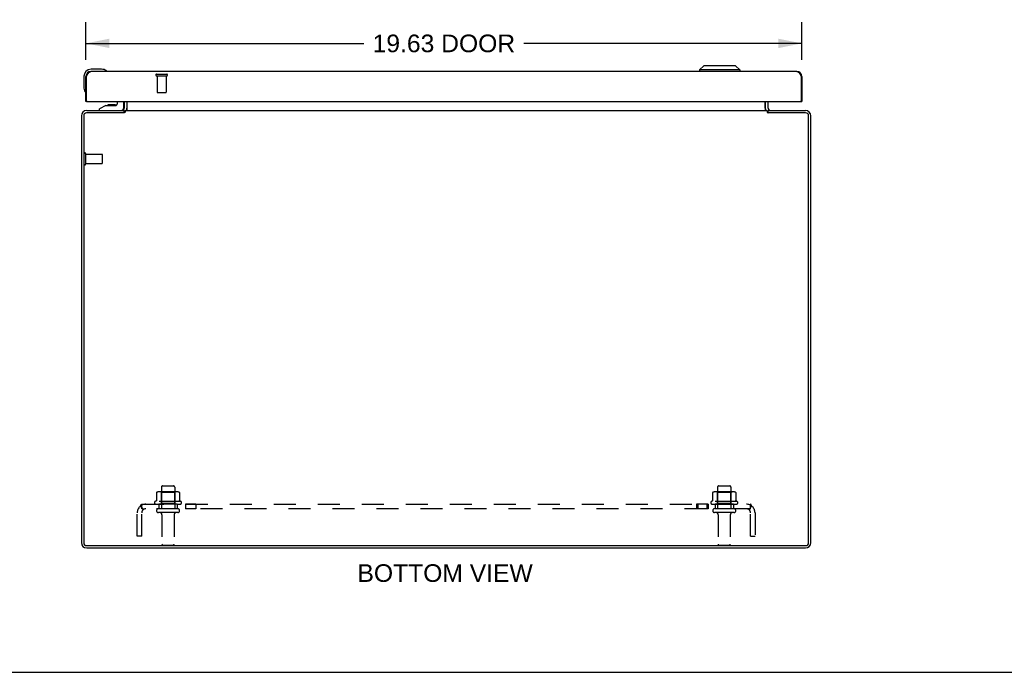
# Model space of a CAD drawing. Header units: inches. Extents: x 0 to 110, y 0 to 71.
# Tile 2 of 5: x 26 to 53, y 0 to 18. Entities that reach past the tile are written whole.
import ezdxf

# ---------------------------------------------------------------- set-up
doc = ezdxf.new("R2010")
doc.units = ezdxf.units.IN
doc.header["$LTSCALE"] = 6.032258
doc.header["$MEASUREMENT"] = 0
doc.linetypes.add('HIDDEN', pattern=[0.2, 0.1, -0.1])
doc.layers.get('0').update_dxf_attribs({"linetype": 'CONTINUOUS'})
for name, color, linetype in [('02___PRT_ALL_AXES', 7, 'CONTINUOUS'), ('DEFAULT_2', 8, 'HIDDEN'), ('DIMENSIONS', 7, 'CONTINUOUS')]:
    doc.layers.add(name, color=color, linetype=linetype)
doc.styles.get("Standard").update_dxf_attribs({"font": 'arial.ttf'})
doc.dimstyles.new('DIMSTYLE_1', dxfattribs={"dimtxt": 0.483871, "dimasz": 0.645161, "dimexe": 0.09, "dimexo": 0.07, "dimgap": 0.0375, "dimtad": 0, "dimtih": 1, "dimtoh": 1, "dimzin": 4, "dimdsep": 46, "dimtxsty": 'Standard', "dimblk": '_FILLED', "dimblk1": '_FILLED', "dimblk2": '_FILLED', "dimcen": 0.09, "dimazin": 1, "dimtfac": 1, "dimtofl": 0, "dimtmove": 0, "dimatfit": 3, "dimldrblk": '_FILLED', "dimfxl": 1, "dimtolj": 1, "dimtzin": 4, "dimarcsym": 0})

# ---------------------------------------------------------------- blocks, each defined once
blk = doc.blocks.new('_FILLED')
at = {"color": 0, "linetype": 'ByBlock'}
blk.add_solid([(0, 0), (-1, 0.2), (-1, -0.2)], dxfattribs=at)
blk = doc.blocks.new('*D11')
at = {"layer": 'DIMENSIONS', "color": 2, "linetype": 'Continuous'}
for p, q in [((27.468, 16.804), (27.468, 17.838)), ((47.093, 16.804), (47.093, 17.838)), ((27.468, 17.257), (35.087, 17.257)), ((47.093, 17.257), (39.474, 17.257))]:
    blk.add_line(p, q, dxfattribs=at)
at = {"layer": 'DIMENSIONS', "color": 2, "linetype": 'Continuous', "xscale": 0.6451612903, "yscale": 0.6451612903, "zscale": 0.6451612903, "rotation": 180}
blk.add_blockref('_FILLED', (27.468, 17.257), dxfattribs=at)
at = {"layer": 'DIMENSIONS', "color": 2, "linetype": 'Continuous', "xscale": 0.6451612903, "yscale": 0.6451612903, "zscale": 0.6451612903}
blk.add_blockref('_FILLED', (47.093, 17.257), dxfattribs=at)
at = {"layer": 'DIMENSIONS', "color": 2, "linetype": 'Continuous', "insert": (37.281, 17.499), "char_height": 0.4839, "width": 3.90335, "attachment_point": 2, "line_spacing_factor": 0.9}
blk.add_mtext('19.63 DOOR', dxfattribs=at)

msp = doc.modelspace()

# ---------------------------------------------------------------- linework, layer by layer
at = {"color": 3, "linetype": 'Continuous'}
for p, q in [((46.958, 16.487), (27.603, 16.487)), ((27.468, 15.662), (27.468, 16.352)), ((27.481, 15.677), (27.481, 16.352)), ((47.08, 16.352), (47.08, 15.677)), ((47.093, 16.352), (47.093, 15.662)), ((27.496, 15.662), (47.065, 15.662)), ((28.518, 15.662), (28.518, 15.484)), ((28.595, 15.43), (28.595, 15.662)), ((46.091, 15.662), (46.091, 15.43)), ((46.168, 15.484), (46.168, 15.662)), ((27.488, 15.414), (28.518, 15.414)), ((28.545, 15.414), (28.545, 15.373)), ((28.545, 15.414), (46.141, 15.414)), ((46.107, 15.423), (46.109, 15.421)), ((46.141, 15.414), (46.141, 15.373)), ((46.168, 15.414), (47.198, 15.414)), ((27.343, 15.269), (27.343, 3.559)), ((27.406, 15.271), (27.406, 3.557)), ((28.515, 15.351), (27.486, 15.351)), ((28.53, 15.361), (28.526, 15.359)), ((47.2, 15.351), (46.171, 15.351)), ((47.28, 3.557), (47.28, 15.271)), ((47.343, 3.559), (47.343, 15.269)), ((27.486, 3.477), (47.2, 3.477)), ((27.488, 3.414), (47.198, 3.414))]:
    msp.add_line(p, q, dxfattribs=at)
at = {"color": 7, "linetype": 'Continuous'}
for p, q in [((27.897, 16.547), (27.608, 16.547)), ((27.935, 16.545), (27.897, 16.547)), ((28.033, 16.501), (28.033, 16.501)), ((44.409, 16.645), (44.291, 16.527)), ((45.394, 16.527), (44.291, 16.527)), ((44.291, 16.527), (44.291, 16.487)), ((45.276, 16.645), (44.409, 16.645)), ((45.276, 16.645), (45.394, 16.527)), ((45.394, 16.527), (45.394, 16.487)), ((27.408, 16.347), (27.408, 16.058)), ((27.468, 16.352), (27.481, 16.352)), ((47.093, 16.352), (47.08, 16.352)), ((27.408, 16.058), (27.411, 16.02)), ((27.453, 15.929), (27.454, 15.926)), ((27.454, 15.926), (27.454, 15.924)), ((27.496, 15.662), (27.468, 15.662)), ((28.326, 15.662), (28.326, 15.589)), ((28.511, 15.498), (28.511, 15.662)), ((28.593, 15.662), (28.593, 15.484)), ((46.093, 15.484), (46.093, 15.662)), ((47.065, 15.662), (47.093, 15.662)), ((28.012, 15.557), (27.842, 15.459)), ((27.842, 15.42), (27.842, 15.459)), ((27.842, 15.42), (28.432, 15.42)), ((28.012, 15.557), (28.294, 15.557)), ((28.047, 15.414), (28.046, 15.42)), ((28.176, 15.574), (28.106, 15.574)), ((28.246, 15.574), (28.176, 15.574)), ((28.305, 15.414), (28.306, 15.42)), ((28.518, 15.354), (28.518, 15.414)), ((28.518, 15.397), (28.539, 15.371)), ((46.147, 15.371), (46.168, 15.397)), ((46.168, 15.354), (46.168, 15.414)), ((0, 0), (109.677, 0))]:
    msp.add_line(p, q, dxfattribs=at)
at = {"color": 3, "linetype": 'Continuous'}
for points in [[(27.481, 16.352), (27.486, 16.361), (27.49, 16.369), (27.495, 16.377), (27.5, 16.385), (27.505, 16.393), (27.509, 16.4), (27.514, 16.408), (27.519, 16.415), (27.523, 16.422), (27.528, 16.429), (27.533, 16.436), (27.537, 16.442), (27.542, 16.448), (27.547, 16.453), (27.551, 16.459), (27.556, 16.464), (27.561, 16.468), (27.566, 16.472), (27.57, 16.476), (27.575, 16.479), (27.58, 16.481), (27.584, 16.484), (27.589, 16.485), (27.594, 16.486), (27.598, 16.487), (27.603, 16.487)], [(46.958, 16.487), (46.963, 16.487), (46.967, 16.486), (46.972, 16.485), (46.977, 16.484), (46.982, 16.481), (46.986, 16.479), (46.991, 16.476), (46.996, 16.472), (47, 16.468), (47.005, 16.464), (47.01, 16.459), (47.014, 16.454), (47.019, 16.448), (47.024, 16.442), (47.028, 16.436), (47.033, 16.429), (47.038, 16.422), (47.043, 16.415), (47.047, 16.408), (47.052, 16.4), (47.057, 16.393), (47.061, 16.385), (47.066, 16.377), (47.071, 16.369), (47.075, 16.361), (47.08, 16.352)], [(28.492, 15.43), (28.492, 15.43), (28.493, 15.43), (28.493, 15.43), (28.494, 15.43), (28.495, 15.43), (28.496, 15.429), (28.497, 15.428), (28.498, 15.427), (28.5, 15.426), (28.501, 15.425), (28.504, 15.423)], [(28.504, 15.423), (28.505, 15.421), (28.507, 15.42), (28.508, 15.419)], [(28.508, 15.419), (28.51, 15.418), (28.511, 15.417)], [(28.511, 15.417), (28.513, 15.416), (28.514, 15.415), (28.516, 15.415), (28.517, 15.415), (28.518, 15.414)], [(28.58, 15.423), (28.577, 15.421), (28.576, 15.42), (28.575, 15.419), (28.574, 15.418), (28.573, 15.417), (28.572, 15.416), (28.571, 15.415), (28.57, 15.415), (28.569, 15.415), (28.568, 15.415), (28.567, 15.414)], [(28.595, 15.43), (28.594, 15.43), (28.593, 15.43), (28.592, 15.43), (28.591, 15.43), (28.59, 15.43), (28.589, 15.43), (28.588, 15.429), (28.586, 15.429), (28.585, 15.428), (28.584, 15.427), (28.583, 15.426), (28.582, 15.425), (28.581, 15.424), (28.58, 15.423)], [(46.091, 15.43), (46.092, 15.43), (46.093, 15.43), (46.094, 15.43), (46.095, 15.43), (46.096, 15.43), (46.097, 15.43), (46.099, 15.429), (46.1, 15.429), (46.101, 15.428), (46.102, 15.427), (46.103, 15.426), (46.104, 15.425), (46.106, 15.424), (46.107, 15.423)], [(46.109, 15.421), (46.11, 15.42), (46.111, 15.419), (46.112, 15.418), (46.113, 15.417), (46.114, 15.416), (46.115, 15.415), (46.116, 15.415), (46.117, 15.415), (46.118, 15.415), (46.119, 15.414)], [(46.175, 15.417), (46.173, 15.416), (46.172, 15.415), (46.17, 15.415), (46.169, 15.415), (46.168, 15.414)], [(46.178, 15.419), (46.176, 15.418), (46.175, 15.417)], [(46.185, 15.425), (46.183, 15.423), (46.181, 15.421), (46.179, 15.42), (46.178, 15.419)], [(46.194, 15.43), (46.194, 15.43), (46.194, 15.43), (46.193, 15.43), (46.192, 15.43), (46.191, 15.43), (46.19, 15.429), (46.189, 15.428), (46.188, 15.427), (46.187, 15.426), (46.185, 15.425)], [(28.526, 15.359), (28.525, 15.358), (28.524, 15.357), (28.523, 15.357), (28.522, 15.356), (28.521, 15.355), (28.52, 15.355), (28.519, 15.354), (28.517, 15.353), (28.516, 15.352), (28.515, 15.351)], [(28.545, 15.373), (28.544, 15.372), (28.543, 15.371), (28.542, 15.37), (28.541, 15.369), (28.54, 15.368), (28.539, 15.367), (28.538, 15.366), (28.537, 15.365), (28.536, 15.364), (28.535, 15.364), (28.534, 15.363), (28.533, 15.362), (28.531, 15.362), (28.53, 15.361)], [(46.141, 15.373), (46.142, 15.372), (46.143, 15.371), (46.144, 15.37), (46.145, 15.369), (46.146, 15.368), (46.147, 15.367), (46.149, 15.366), (46.15, 15.365), (46.151, 15.364), (46.152, 15.364), (46.153, 15.363), (46.154, 15.362), (46.155, 15.362), (46.156, 15.361), (46.159, 15.359)], [(46.159, 15.359), (46.16, 15.359), (46.161, 15.358), (46.162, 15.357), (46.163, 15.357), (46.164, 15.356), (46.165, 15.355), (46.166, 15.355), (46.168, 15.354), (46.169, 15.353), (46.17, 15.352), (46.171, 15.351)]]:
    msp.add_lwpolyline(points, dxfattribs=at)
at = {"color": 7, "linetype": 'Continuous'}
for points in [[(28.033, 16.501), (28.031, 16.501), (28.03, 16.502), (28.026, 16.502)], [(27.454, 15.924), (27.455, 15.923), (27.455, 15.923)], [(28.539, 15.371), (28.538, 15.37), (28.536, 15.369), (28.535, 15.367), (28.534, 15.366), (28.533, 15.364), (28.532, 15.362)], [(46.147, 15.371), (46.149, 15.37), (46.15, 15.369), (46.151, 15.367), (46.152, 15.366), (46.153, 15.364), (46.154, 15.362)]]:
    msp.add_lwpolyline(points, dxfattribs=at)
for centre, radius, start, end in [((27.608, 16.347), 0.2, 90, 180), ((27.897, 16.297), 0.25, 59.1101, 90), ((28.018, 16.502), 0.015, 270, 353.6204), ((28.018, 16.499), 0.015, 6.3796, 59.1101), ((27.658, 16.058), 0.25, 180, 210.8899), ((27.456, 15.937), 0.015, 210.8899, 263.6204), ((27.453, 15.937), 0.015, 276.3796, 360), ((28.106, 15.484), 0.09, 90, 124.9249), ((28.246, 15.484), 0.09, 55.2472, 90), ((28.294, 15.589), 0.0317, 270, 360), ((28.432, 15.498), 0.0787, 270, 360), ((28.448, 15.484), 0.145, 334.6054, 360), ((46.238, 15.484), 0.145, 180, 205.3971), ((28.448, 15.484), 0.145, 308.7549, 311.9881), ((46.238, 15.484), 0.145, 228.0117, 231.2451)]:
    msp.add_arc(centre, radius, start, end, dxfattribs=at)
at = {"color": 3, "linetype": 'Continuous'}
for centre, radius, start, end in [((27.603, 16.352), 0.135, 90, 180), ((46.958, 16.352), 0.135, 0, 90), ((27.496, 15.677), 0.015, 180, 270), ((47.065, 15.677), 0.015, 270, 360), ((27.488, 15.269), 0.145, 90, 180), ((28.448, 15.484), 0.07, 273.8761, 360), ((46.238, 15.484), 0.07, 180, 266.7688), ((47.198, 15.269), 0.145, 0, 90), ((27.486, 15.271), 0.08, 90, 180), ((47.2, 15.271), 0.08, 0, 90), ((27.488, 3.559), 0.145, 180, 270), ((27.486, 3.557), 0.08, 180, 270), ((47.198, 3.559), 0.145, 270, 360), ((47.2, 3.557), 0.08, 270, 360)]:
    msp.add_arc(centre, radius, start, end, dxfattribs=at)
at = {"layer": '02___PRT_ALL_AXES', "color": 8, "linetype": 'HIDDEN'}
for p, q in [((29.419, 16.369), (29.419, 15.922)), ((29.419, 16.369), (29.667, 16.369)), ((29.667, 16.369), (29.667, 15.922)), ((27.461, 13.965), (27.461, 14.213)), ((27.461, 14.213), (27.908, 14.213)), ((27.461, 13.965), (27.908, 13.965)), ((29.535, 5.084), (29.535, 4.489)), ((29.901, 5.084), (29.901, 4.489)), ((44.785, 5.084), (44.785, 4.489)), ((45.151, 5.084), (45.151, 4.489)), ((30.074, 4.684), (29.362, 4.684)), ((29.384, 4.614), (29.468, 4.614)), ((29.468, 4.614), (29.468, 4.489)), ((29.968, 4.614), (29.468, 4.614)), ((29.968, 4.614), (29.968, 4.489)), ((29.968, 4.614), (30.052, 4.614)), ((30.196, 4.614), (30.196, 4.489)), ((30.477, 4.614), (30.196, 4.614)), ((30.477, 4.614), (30.477, 4.489)), ((44.529, 4.614), (44.209, 4.614)), ((44.209, 4.614), (44.209, 4.489)), ((44.248, 4.614), (44.248, 4.489)), ((44.49, 4.614), (44.49, 4.489)), ((44.529, 4.614), (44.529, 4.489)), ((45.324, 4.684), (44.612, 4.684)), ((44.634, 4.614), (44.718, 4.614)), ((45.218, 4.614), (44.718, 4.614)), ((44.718, 4.614), (44.718, 4.489)), ((45.218, 4.614), (45.302, 4.614)), ((45.218, 4.614), (45.218, 4.489)), ((29.968, 4.489), (29.468, 4.489)), ((29.552, 4.321), (29.552, 3.519)), ((29.884, 4.321), (29.884, 3.519)), ((30.477, 4.489), (30.196, 4.489)), ((44.529, 4.489), (44.209, 4.489)), ((45.218, 4.489), (44.718, 4.489)), ((44.802, 4.321), (44.802, 3.519)), ((45.134, 4.321), (45.134, 3.519))]:
    msp.add_line(p, q, dxfattribs=at)
at = {"layer": '02___PRT_ALL_AXES', "color": 7, "linetype": 'Continuous'}
msp.add_arc((27.608, 16.347), 0.2, 166.9743, 170.9576, dxfattribs=at)
at = {"layer": '02___PRT_ALL_AXES', "color": 8, "linetype": 'HIDDEN'}
for centre, radius, start, end in [((29.384, 4.653), 0.0384, 124.4497, 270), ((29.718, 4.084), 0.698, 117.6814, 120.6631), ((29.718, 4.084), 0.698, 59.3369, 62.3186), ((30.052, 4.653), 0.0384, 270, 55.5503), ((44.634, 4.653), 0.0384, 124.4497, 270), ((44.968, 4.084), 0.698, 117.6814, 120.6631), ((44.968, 4.084), 0.698, 59.3369, 62.3186), ((45.302, 4.653), 0.0384, 270, 55.5503)]:
    msp.add_arc(centre, radius, start, end, dxfattribs=at)
at = {"layer": 'DEFAULT_2', "color": 8, "linetype": 'HIDDEN'}
for p, q in [((29.401, 16.412), (29.685, 16.412)), ((29.401, 16.369), (29.685, 16.369)), ((29.429, 15.912), (29.657, 15.912)), ((27.418, 13.947), (27.418, 14.231)), ((27.461, 13.947), (27.461, 14.231)), ((27.918, 13.975), (27.918, 14.203)), ((29.399, 4.929), (29.399, 4.711)), ((29.974, 4.95), (29.462, 4.95)), ((29.535, 4.93), (29.515, 4.95)), ((29.535, 4.634), (29.535, 4.93)), ((29.902, 4.93), (29.535, 4.93)), ((29.565, 5.114), (29.871, 5.114)), ((29.902, 4.93), (29.922, 4.95)), ((29.902, 4.634), (29.902, 4.93)), ((30.037, 4.929), (30.037, 4.711)), ((44.649, 4.929), (44.649, 4.711)), ((45.224, 4.95), (44.712, 4.95)), ((44.785, 4.93), (44.765, 4.95)), ((45.152, 4.93), (44.785, 4.93)), ((44.785, 4.634), (44.785, 4.93)), ((44.815, 5.114), (45.121, 5.114)), ((45.152, 4.93), (45.172, 4.95)), ((45.152, 4.634), (45.152, 4.93)), ((45.287, 4.929), (45.287, 4.711)), ((28.999, 4.489), (28.999, 4.614)), ((28.999, 4.614), (45.687, 4.614)), ((29.535, 4.634), (29.515, 4.614)), ((29.902, 4.634), (29.535, 4.634)), ((29.902, 4.634), (29.922, 4.614)), ((44.785, 4.634), (44.765, 4.614)), ((45.152, 4.634), (44.785, 4.634)), ((45.152, 4.634), (45.172, 4.614)), ((45.687, 4.489), (45.687, 4.614)), ((28.874, 3.739), (28.874, 4.377)), ((28.961, 4.561), (29.04, 4.464)), ((45.687, 4.489), (28.999, 4.489)), ((28.999, 3.739), (28.999, 4.377)), ((29.002, 4.535), (29.002, 4.536)), ((29.002, 4.533), (29.002, 4.535)), ((29.003, 4.532), (29.002, 4.533)), ((29.003, 4.531), (29.003, 4.532)), ((29.004, 4.529), (29.003, 4.531)), ((29.004, 4.528), (29.004, 4.529)), ((29.004, 4.527), (29.004, 4.528)), ((29.005, 4.525), (29.004, 4.527)), ((29.005, 4.524), (29.005, 4.525)), ((29.006, 4.522), (29.005, 4.524)), ((29.006, 4.521), (29.006, 4.522)), ((29.007, 4.519), (29.006, 4.521)), ((29.007, 4.518), (29.007, 4.519)), ((29.008, 4.516), (29.007, 4.518)), ((29.008, 4.515), (29.008, 4.516)), ((29.009, 4.513), (29.008, 4.515)), ((29.01, 4.511), (29.009, 4.513)), ((29.01, 4.51), (29.01, 4.511)), ((29.027, 4.472), (29.022, 4.476)), ((29.983, 4.383), (29.454, 4.383)), ((45.233, 4.383), (44.704, 4.383)), ((45.725, 4.561), (45.646, 4.464)), ((45.667, 4.489), (45.667, 4.49)), ((45.671, 4.498), (45.67, 4.497)), ((45.672, 4.5), (45.671, 4.498)), ((45.673, 4.503), (45.672, 4.501)), ((45.672, 4.501), (45.672, 4.5)), ((45.674, 4.504), (45.673, 4.503)), ((45.675, 4.507), (45.674, 4.506)), ((45.674, 4.506), (45.674, 4.504)), ((45.679, 4.517), (45.678, 4.516)), ((45.678, 4.516), (45.678, 4.514)), ((45.681, 4.523), (45.68, 4.521)), ((45.68, 4.521), (45.68, 4.52)), ((45.682, 4.526), (45.681, 4.525)), ((45.681, 4.525), (45.681, 4.523)), ((45.683, 4.529), (45.682, 4.528)), ((45.682, 4.528), (45.682, 4.526)), ((45.684, 4.533), (45.683, 4.532)), ((45.683, 4.532), (45.683, 4.53)), ((45.683, 4.53), (45.683, 4.529)), ((45.685, 4.537), (45.684, 4.536)), ((45.684, 4.536), (45.684, 4.534)), ((45.684, 4.534), (45.684, 4.533)), ((45.686, 4.541), (45.685, 4.539)), ((45.685, 4.539), (45.685, 4.538)), ((45.685, 4.538), (45.685, 4.537)), ((45.686, 4.542), (45.686, 4.541)), ((45.687, 3.739), (45.687, 4.377)), ((45.812, 4.377), (45.812, 3.739)), ((28.999, 3.739), (28.874, 3.739)), ((45.687, 3.739), (45.812, 3.739)), ((29.582, 3.489), (29.854, 3.489)), ((44.832, 3.489), (45.104, 3.489))]:
    msp.add_line(p, q, dxfattribs=at)
for points in [[(29.405, 4.938), (29.404, 4.938), (29.402, 4.936), (29.401, 4.935), (29.4, 4.934), (29.4, 4.932), (29.399, 4.931), (29.399, 4.929)], [(30.031, 4.938), (30.032, 4.938), (30.034, 4.936), (30.035, 4.935), (30.036, 4.934), (30.037, 4.932), (30.037, 4.931), (30.037, 4.929)], [(44.655, 4.938), (44.654, 4.938), (44.652, 4.936), (44.651, 4.935), (44.65, 4.934), (44.65, 4.932), (44.649, 4.931), (44.649, 4.929)], [(45.281, 4.938), (45.282, 4.938), (45.284, 4.936), (45.285, 4.935), (45.286, 4.934), (45.287, 4.932), (45.287, 4.931), (45.287, 4.929)], [(28.961, 4.561), (28.963, 4.562), (28.964, 4.564), (28.966, 4.566), (28.968, 4.568), (28.969, 4.571), (28.971, 4.574), (28.972, 4.577), (28.974, 4.58), (28.975, 4.583), (28.977, 4.586), (28.978, 4.589), (28.979, 4.592), (28.981, 4.595), (28.982, 4.598), (28.983, 4.601), (28.985, 4.603), (28.986, 4.606), (28.988, 4.608), (28.989, 4.61), (28.991, 4.611), (28.993, 4.612), (28.994, 4.613), (28.996, 4.614), (28.997, 4.614), (28.998, 4.614), (28.999, 4.614)], [(29.399, 4.711), (29.399, 4.71), (29.399, 4.709), (29.399, 4.708), (29.398, 4.707), (29.398, 4.706), (29.398, 4.705), (29.397, 4.705), (29.397, 4.705), (29.397, 4.704), (29.396, 4.704), (29.396, 4.704), (29.396, 4.703), (29.395, 4.703), (29.395, 4.703), (29.395, 4.703), (29.394, 4.702), (29.394, 4.702), (29.394, 4.702)], [(30.042, 4.702), (30.042, 4.702), (30.042, 4.702), (30.041, 4.703), (30.041, 4.703), (30.041, 4.703), (30.041, 4.703), (30.04, 4.704), (30.04, 4.704), (30.04, 4.704), (30.039, 4.705), (30.039, 4.705), (30.039, 4.705), (30.038, 4.706), (30.038, 4.707), (30.038, 4.708), (30.037, 4.709), (30.037, 4.71), (30.037, 4.711)], [(44.649, 4.711), (44.649, 4.71), (44.649, 4.709), (44.649, 4.708), (44.648, 4.707), (44.648, 4.706), (44.648, 4.705), (44.647, 4.705), (44.647, 4.705), (44.647, 4.704), (44.646, 4.704), (44.646, 4.704), (44.646, 4.703), (44.645, 4.703), (44.645, 4.703), (44.645, 4.703), (44.644, 4.702), (44.644, 4.702), (44.644, 4.702)], [(45.292, 4.702), (45.292, 4.702), (45.292, 4.702), (45.291, 4.703), (45.291, 4.703), (45.291, 4.703), (45.291, 4.703), (45.29, 4.704), (45.29, 4.704), (45.29, 4.704), (45.289, 4.705), (45.289, 4.705), (45.289, 4.705), (45.288, 4.706), (45.288, 4.707), (45.288, 4.708), (45.287, 4.709), (45.287, 4.71), (45.287, 4.711)], [(45.707, 4.592), (45.706, 4.595), (45.704, 4.598), (45.703, 4.601), (45.702, 4.603), (45.7, 4.606), (45.698, 4.608), (45.697, 4.61), (45.695, 4.611), (45.694, 4.612), (45.692, 4.613), (45.691, 4.614), (45.689, 4.614), (45.688, 4.614), (45.687, 4.614)], [(45.725, 4.561), (45.724, 4.562), (45.722, 4.564), (45.72, 4.566), (45.719, 4.568), (45.717, 4.571), (45.715, 4.574), (45.714, 4.577), (45.712, 4.58), (45.711, 4.583), (45.71, 4.586), (45.707, 4.592)], [(28.999, 4.549), (28.999, 4.549), (28.999, 4.549), (28.999, 4.549), (28.999, 4.549), (28.999, 4.549), (28.999, 4.549), (28.999, 4.549), (28.999, 4.548), (28.999, 4.548), (28.999, 4.548), (28.999, 4.547), (28.999, 4.547), (28.999, 4.546), (28.999, 4.546)], [(29.002, 4.536), (29.001, 4.537), (29.001, 4.538), (29.001, 4.539), (29.001, 4.539), (29.001, 4.54), (29.001, 4.541), (29.001, 4.541), (29, 4.542), (29, 4.542), (29, 4.543), (29, 4.544), (29, 4.544), (29, 4.545), (29, 4.545), (29, 4.546), (29, 4.546), (29, 4.547), (28.999, 4.547), (28.999, 4.548), (28.999, 4.548), (28.999, 4.548), (28.999, 4.549), (28.999, 4.549)], [(29.022, 4.476), (29.02, 4.478), (29.018, 4.479), (29.016, 4.481), (29.014, 4.482), (29.012, 4.484), (29.01, 4.485), (29.009, 4.486), (29.007, 4.487), (29.005, 4.488), (29.003, 4.489), (29.002, 4.489), (29.001, 4.489), (28.999, 4.489)], [(29.022, 4.486), (29.022, 4.485), (29.022, 4.485), (29.022, 4.485), (29.022, 4.486), (29.022, 4.486), (29.022, 4.486), (29.022, 4.486), (29.022, 4.487), (29.021, 4.487), (29.021, 4.487), (29.021, 4.488), (29.021, 4.488), (29.02, 4.489), (29.02, 4.489), (29.02, 4.49), (29.019, 4.49), (29.019, 4.491), (29.019, 4.491), (29.019, 4.492), (29.018, 4.493), (29.018, 4.493), (29.018, 4.494), (29.017, 4.494), (29.017, 4.495), (29.017, 4.496), (29.016, 4.496), (29.016, 4.497), (29.016, 4.498), (29.015, 4.499), (29.015, 4.499), (29.015, 4.5), (29.014, 4.501), (29.014, 4.502), (29.013, 4.502), (29.013, 4.503), (29.013, 4.504), (29.012, 4.505), (29.012, 4.505), (29.012, 4.506), (29.011, 4.507), (29.011, 4.508), (29.011, 4.509), (29.01, 4.51)], [(29.02, 4.489), (29.02, 4.489), (29.02, 4.488), (29.02, 4.488), (29.021, 4.488), (29.021, 4.487), (29.021, 4.487), (29.021, 4.487), (29.022, 4.486), (29.022, 4.486), (29.022, 4.486), (29.022, 4.486), (29.022, 4.486)], [(29.04, 4.464), (29.04, 4.464), (29.039, 4.463), (29.039, 4.463), (29.038, 4.463), (29.037, 4.464), (29.036, 4.464), (29.035, 4.464), (29.035, 4.465), (29.033, 4.466), (29.032, 4.467), (29.031, 4.468), (29.03, 4.469), (29.028, 4.47), (29.027, 4.472)], [(45.646, 4.464), (45.646, 4.464), (45.647, 4.463), (45.648, 4.463), (45.648, 4.463), (45.649, 4.464), (45.65, 4.464), (45.651, 4.464), (45.652, 4.465), (45.653, 4.466), (45.654, 4.467), (45.655, 4.468), (45.657, 4.469), (45.658, 4.47), (45.659, 4.472), (45.663, 4.474)], [(45.663, 4.474), (45.664, 4.476), (45.666, 4.478), (45.668, 4.479), (45.67, 4.481), (45.672, 4.482), (45.674, 4.484), (45.676, 4.485), (45.678, 4.486), (45.68, 4.487), (45.681, 4.488), (45.683, 4.489), (45.684, 4.489), (45.686, 4.489), (45.687, 4.489)], [(45.67, 4.497), (45.67, 4.496), (45.669, 4.495), (45.669, 4.495), (45.669, 4.494), (45.668, 4.493), (45.668, 4.493), (45.668, 4.492), (45.668, 4.492), (45.667, 4.491), (45.667, 4.491), (45.667, 4.49), (45.666, 4.49), (45.666, 4.489), (45.666, 4.489), (45.666, 4.488), (45.665, 4.488), (45.665, 4.488), (45.665, 4.487), (45.665, 4.487), (45.665, 4.486), (45.664, 4.486), (45.664, 4.486), (45.664, 4.486), (45.664, 4.486)], [(45.664, 4.486), (45.664, 4.485), (45.664, 4.485), (45.664, 4.485), (45.664, 4.486), (45.664, 4.486), (45.664, 4.486), (45.664, 4.486), (45.664, 4.486), (45.665, 4.487), (45.665, 4.487), (45.665, 4.487), (45.665, 4.487), (45.666, 4.488), (45.666, 4.488), (45.666, 4.489), (45.667, 4.489)], [(45.678, 4.514), (45.677, 4.512), (45.677, 4.512), (45.676, 4.511), (45.676, 4.51), (45.676, 4.509), (45.675, 4.508), (45.675, 4.507)], [(45.68, 4.52), (45.679, 4.518), (45.679, 4.517)], [(45.687, 4.549), (45.687, 4.549), (45.687, 4.549), (45.687, 4.549), (45.687, 4.549), (45.687, 4.548), (45.687, 4.548), (45.687, 4.548), (45.687, 4.547), (45.687, 4.547), (45.687, 4.547), (45.687, 4.546), (45.686, 4.546), (45.686, 4.545), (45.686, 4.545), (45.686, 4.544), (45.686, 4.544), (45.686, 4.543), (45.686, 4.543), (45.686, 4.542), (45.686, 4.542)], [(45.687, 4.546), (45.687, 4.547), (45.687, 4.547), (45.687, 4.547), (45.687, 4.548), (45.687, 4.548), (45.687, 4.548), (45.687, 4.549), (45.687, 4.549), (45.687, 4.549), (45.687, 4.549), (45.687, 4.549)]]:
    msp.add_lwpolyline(points, dxfattribs=at)
for centre, radius, start, end in [((29.401, 16.391), 0.0215, 90, 270), ((29.685, 16.391), 0.0215, 270, 90), ((29.429, 15.922), 0.01, 180, 270), ((29.657, 15.922), 0.01, 270, 360), ((27.44, 14.231), 0.0215, 360, 180), ((27.908, 14.203), 0.01, 360, 90), ((27.44, 13.947), 0.0215, 180, 0), ((27.908, 13.975), 0.01, 270, 0), ((29.462, 4.809), 0.141, 90, 113.95), ((29.565, 5.084), 0.03, 90, 180), ((29.871, 5.084), 0.03, 0, 90), ((29.974, 4.809), 0.141, 66.05, 90), ((44.712, 4.809), 0.141, 90, 113.95), ((44.815, 5.084), 0.03, 90, 180), ((45.121, 5.084), 0.03, 0, 90), ((45.224, 4.809), 0.141, 66.05, 90), ((29.111, 4.377), 0.237, 90, 180), ((45.575, 4.377), 0.237, 0, 90), ((29.111, 4.377), 0.112, 90, 180), ((29.454, 4.436), 0.053, 90, 270), ((29.49, 4.321), 0.0625, 0, 90), ((29.947, 4.321), 0.0625, 90, 180), ((29.983, 4.436), 0.053, 270, 90), ((44.704, 4.436), 0.053, 90, 270), ((44.74, 4.321), 0.0625, 0, 90), ((45.197, 4.321), 0.0625, 90, 180), ((45.233, 4.436), 0.053, 270, 90), ((45.575, 4.377), 0.112, 0, 90), ((29.582, 3.519), 0.03, 180, 270), ((29.854, 3.519), 0.03, 270, 360), ((44.832, 3.519), 0.03, 180, 270), ((45.104, 3.519), 0.03, 270, 360)]:
    msp.add_arc(centre, radius, start, end, dxfattribs=at)

# ---------------------------------------------------------------- texts
at = {"layer": 'DIMENSIONS', "color": 2, "linetype": 'Continuous', "insert": (37.315, 2.965), "char_height": 0.48387, "width": 4.79554, "attachment_point": 2, "line_spacing_factor": 0.9}
msp.add_mtext('BOTTOM VIEW', dxfattribs=at)

# ---------------------------------------------------------------- dimensions: what is measured, and where the dimension line sits
at = {"layer": 'DIMENSIONS', "color": 2, "linetype": 'Continuous'}
dim = msp.add_linear_dim(base=(47.093107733, 17.257057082), p1=(27.468107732, 17.907702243), p2=(47.093107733, 17.907702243), text='<> DOOR', dimstyle='DIMSTYLE_1', dxfattribs=at)
dim.commit()
dim.dimension.update_dxf_attribs({"geometry": '*D11', "text_midpoint": (37.280607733, 17.257057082), "dimtype": 160})

doc.saveas('drawing.dxf')
